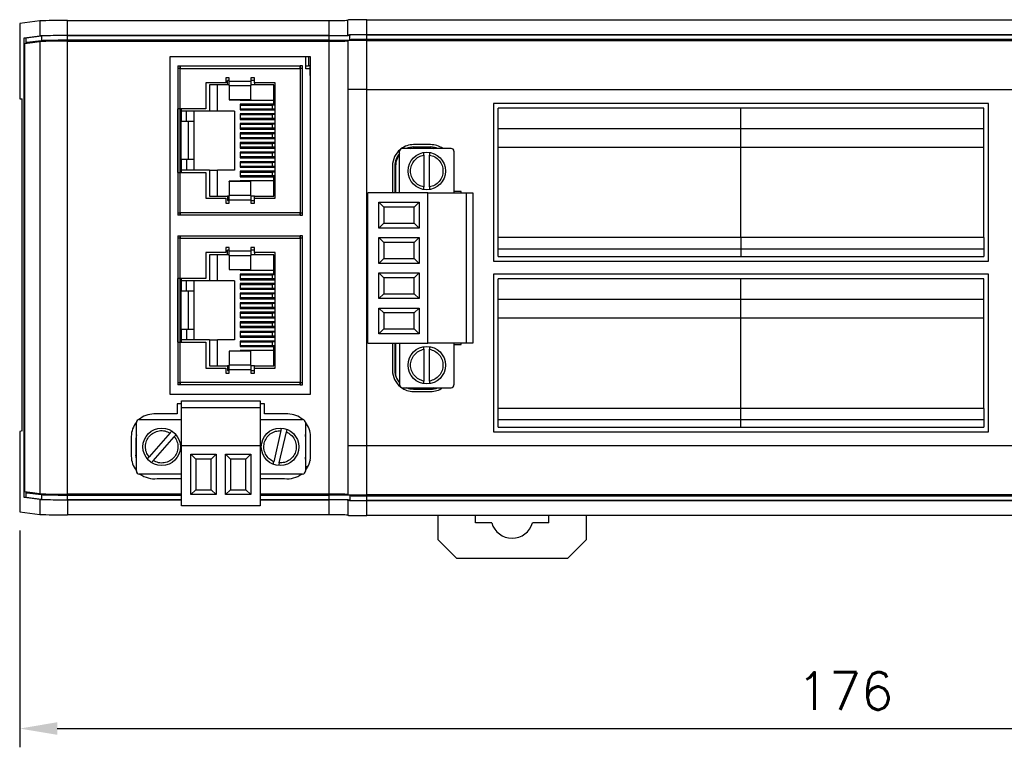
# Model space of a CAD drawing. Header units: millimetres. Extents: x 0 to 594, y 0 to 420.
# Tile 5 of 8: x 312 to 417, y 212 to 290. Entities that reach past the tile are written whole.
import ezdxf

# ---------------------------------------------------------------- set-up
doc = ezdxf.new("R2010")
doc.units = ezdxf.units.MM
doc.header["$PDSIZE"] = -1
doc.styles.get("Standard").update_dxf_attribs({"font": 'txt.shx', "bigfont": 'whgtxt.shx'})
doc.dimstyles.new('ISO-25', dxfattribs={"dimtxt": 2.5, "dimasz": 2.5, "dimexe": 1.25, "dimexo": 0.625, "dimtad": 1, "dimtxsty": 'Standard', "dimcen": 2.5, "dimadec": 0, "dimazin": 0, "dimtfac": 1, "dimtmove": 0, "dimatfit": 3, "dimfxl": 0, "dimarcsym": 0})

# ---------------------------------------------------------------- blocks, each defined once
blk = doc.blocks.new('*D922')
at = {"color": 8, "lineweight": -2}
for p, q in [((312.49, 235.07), (312.49, 211.97)), ((488.49, 235.07), (488.49, 211.97)), ((316.49, 213.97), (484.49, 213.97))]:
    blk.add_line(p, q, dxfattribs=at)
at = {"color": 8}
for points in [[(316.49, 214.64), (316.49, 213.3), (312.49, 213.97)], [(484.49, 214.64), (484.49, 213.3), (488.49, 213.97)]]:
    blk.add_solid(points, dxfattribs=at)
at = {"layer": 'Defpoints', "color": 0}
for p in [(312.49, 237.07), (488.49, 237.07), (488.49, 213.97)]:
    blk.add_point(p, dxfattribs=at)
at = {"color": 3, "insert": (400.49, 217.97), "char_height": 4, "attachment_point": 5}
blk.add_mtext('\\A1;176', dxfattribs=at)

msp = doc.modelspace()

# ---------------------------------------------------------------- linework, layer by layer
for p, q in [((314.6264, 289.407), (312.4857, 289.138)), ((312.4857, 289.138), (312.4857, 281.1031)), ((314.6264, 289.407), (314.6264, 287.8023)), ((317.5979, 287.8474), (317.5979, 289.4522)), ((317.5979, 289.4522), (345.4857, 289.4522)), ((345.4857, 287.8474), (345.4857, 289.4522)), ((347.4857, 287.8998), (347.4857, 289.5045)), ((349.4857, 287.9347), (349.4857, 289.5395)), ((349.4857, 289.5395), (479.9274, 289.5395)), ((312.9719, 287.5944), (314.6264, 287.8023)), ((313.1738, 287.5944), (314.8245, 287.8018)), ((314.8245, 287.8018), (314.8245, 287.3018)), ((345.4857, 287.8474), (317.5979, 287.8474)), ((317.5979, 287.844), (345.4857, 287.844)), ((317.5979, 287.344), (317.5979, 287.844)), ((345.4857, 287.344), (345.4857, 287.844)), ((347.4857, 287.8998), (347.4857, 287.8824)), ((347.6857, 287.3998), (347.6857, 287.8998)), ((479.9274, 287.9347), (349.4857, 287.9347)), ((349.4857, 287.9312), (479.9274, 287.9312)), ((349.4857, 287.4312), (349.4857, 287.9312)), ((312.9719, 287.5944), (313.1738, 287.5944)), ((312.9719, 238.6118), (312.9719, 287.5944)), ((313.0413, 287.0031), (314.6264, 287.2023)), ((313.0413, 239.2031), (313.0413, 287.0031)), ((313.1738, 287.0197), (313.1738, 287.5944)), ((314.8245, 287.3018), (313.2432, 287.1031)), ((313.2432, 287.1031), (313.8371, 287.1031)), ((313.2432, 287.0284), (313.2432, 287.1031)), ((314.6264, 287.2023), (314.6264, 239.0039)), ((345.4857, 287.344), (317.5979, 287.344)), ((317.5979, 238.9587), (317.5979, 287.2474)), ((317.5979, 287.2474), (345.4857, 287.2474)), ((345.4857, 238.9587), (345.4857, 287.2474)), ((347.4857, 287.2998), (347.4857, 282.1031)), ((347.6857, 287.3998), (347.6857, 287.3824)), ((479.9274, 287.4312), (349.4857, 287.4312)), ((349.4857, 287.3347), (479.9274, 287.3347)), ((349.4857, 282.1031), (349.4857, 287.3347)), ((343.4857, 285.5769), (328.4857, 285.5769)), ((328.4857, 285.5769), (328.4857, 249.6031)), ((342.9857, 284.3031), (342.9857, 285.5769)), ((343.2658, 285.5769), (343.2658, 284.6031)), ((343.4857, 249.6031), (343.4857, 285.5769)), ((329.3357, 284.6031), (329.5857, 284.6031)), ((329.3357, 284.6031), (329.3357, 284.3431)), ((329.5857, 284.3431), (329.5857, 284.6031)), ((329.5957, 284.6031), (329.5957, 284.3431)), ((329.5957, 284.6031), (342.3757, 284.6031)), ((342.3757, 284.3431), (342.3757, 284.6031)), ((342.6357, 284.6031), (342.3857, 284.6031)), ((342.3857, 284.6031), (342.3857, 284.3431)), ((342.6357, 284.3431), (342.6357, 284.6031)), ((342.9857, 284.6031), (343.2658, 284.6031)), ((343.4421, 284.6031), (343.2658, 284.6031)), ((343.4421, 283.6031), (343.4421, 284.6031)), ((343.4491, 283.6031), (343.4857, 284.8031)), ((329.3357, 284.3431), (329.3357, 268.9631)), ((329.5957, 284.3431), (329.3357, 284.3431)), ((329.5957, 280.0531), (329.5957, 284.3431)), ((329.5957, 284.3431), (342.3757, 284.3431)), ((342.3757, 284.3431), (342.3757, 268.9631)), ((342.6357, 284.3431), (342.3757, 284.3431)), ((342.6357, 268.9631), (342.6357, 284.3431)), ((343.4421, 284.3031), (342.9857, 284.3031)), ((343.4421, 283.6031), (343.4491, 283.6031)), ((343.4857, 283.6031), (343.4491, 283.6031)), ((334.4607, 282.8031), (332.3357, 282.8031)), ((332.3357, 282.8031), (332.3357, 280.0531)), ((334.6357, 282.5831), (332.7357, 282.5831)), ((332.7357, 282.5831), (332.7357, 279.8031)), ((333.5857, 279.8031), (333.5857, 282.5831)), ((334.8357, 283.3373), (334.4607, 283.3373)), ((334.4607, 283.3373), (334.4607, 282.8031)), ((334.8357, 283.0531), (334.6357, 283.0531)), ((334.6357, 282.5831), (334.6357, 283.0531)), ((334.8357, 282.5831), (334.6357, 282.5831)), ((334.8357, 282.9623), (334.8357, 283.3373)), ((337.1357, 282.9623), (334.8357, 282.9623)), ((334.8357, 282.5092), (334.8357, 282.9623)), ((334.8357, 282.5092), (337.1357, 282.5092)), ((334.8357, 282.5092), (334.8357, 281.017)), ((337.5107, 283.3373), (337.1357, 283.3373)), ((337.1357, 283.3373), (337.1357, 282.9623)), ((337.5107, 283.0531), (337.1357, 283.0531)), ((337.1357, 282.9623), (337.1357, 282.5092)), ((337.5357, 282.5831), (337.1357, 282.5831)), ((337.1357, 281.017), (337.1357, 282.5092)), ((337.5107, 282.8031), (337.5107, 283.3373)), ((339.7357, 282.8031), (337.5107, 282.8031)), ((337.5357, 282.8031), (337.5357, 282.5831)), ((339.5857, 282.5831), (337.5357, 282.5831)), ((339.5857, 280.5231), (339.5857, 282.5831)), ((339.7357, 270.5031), (339.7357, 282.8031)), ((347.4857, 282.1031), (347.4857, 244.1031)), ((349.4857, 282.1031), (347.4857, 282.1031)), ((349.4857, 244.1031), (349.4857, 282.1031)), ((349.4857, 282.1031), (484.1391, 282.1031)), ((312.4857, 281.1031), (312.7635, 281.1031)), ((312.7635, 245.7031), (312.7635, 281.1031)), ((334.8357, 281.017), (337.1357, 281.017)), ((334.8357, 281.017), (334.8357, 280.9927)), ((334.8357, 280.9927), (337.1357, 280.9927)), ((335.9857, 280.9927), (335.9857, 280.9431)), ((335.9857, 280.9431), (339.5857, 280.9431)), ((335.9857, 280.5231), (335.9857, 279.9231)), ((339.5857, 280.5231), (335.9857, 280.5231)), ((335.9857, 280.4381), (339.3998, 280.4381)), ((337.1357, 281.017), (337.1357, 280.9927)), ((339.3998, 280.4381), (339.3998, 280.0181)), ((339.7357, 280.4381), (339.3998, 280.4381)), ((339.7357, 280.5231), (339.5857, 280.5231)), ((415.7857, 280.6031), (362.9857, 280.6031)), ((362.9857, 280.6031), (362.9857, 263.8031)), ((415.7857, 263.8031), (415.7857, 280.6031)), ((329.3359, 273.2531), (329.3359, 280.0531)), ((329.5957, 280.0531), (329.3359, 280.0531)), ((329.5858, 273.2531), (329.5858, 280.0531)), ((332.3357, 280.0531), (329.5957, 280.0531)), ((329.6857, 280.0531), (329.6857, 279.8031)), ((332.7357, 279.8031), (329.6857, 279.8031)), ((329.6857, 279.8031), (329.6857, 278.6831)), ((330.2857, 278.6831), (330.2857, 279.8031)), ((331.0857, 278.6831), (331.0857, 279.8031)), ((333.5857, 279.8031), (332.7357, 279.8031)), ((335.3857, 279.8031), (333.5857, 279.8031)), ((335.3857, 279.8031), (335.3857, 273.5031)), ((339.3998, 280.0181), (335.9857, 280.0181)), ((335.9857, 279.9231), (339.7357, 279.9231)), ((339.7357, 279.5031), (335.9857, 279.5031)), ((335.9857, 279.5031), (335.9857, 278.9031)), ((335.9857, 279.4181), (339.3998, 279.4181)), ((339.7357, 280.0181), (339.3998, 280.0181)), ((339.3998, 279.4181), (339.3998, 278.9981)), ((339.7357, 279.4181), (339.3998, 279.4181)), ((389.3857, 280.1031), (363.4857, 280.1031)), ((363.4857, 277.9031), (363.4857, 280.1031)), ((389.3857, 277.9031), (389.3857, 280.1031)), ((415.2857, 280.1031), (389.3857, 280.1031)), ((415.2857, 277.9031), (415.2857, 280.1031)), ((330.2857, 278.6831), (329.6857, 278.6831)), ((329.6857, 274.6231), (329.6857, 278.6831)), ((331.0857, 278.6831), (330.2857, 278.6831)), ((330.4857, 274.6231), (330.4857, 278.6831)), ((331.0857, 274.6231), (331.0857, 278.6831)), ((339.3998, 278.9981), (335.9857, 278.9981)), ((335.9857, 278.9031), (339.7357, 278.9031)), ((339.7357, 278.4831), (335.9857, 278.4831)), ((335.9857, 278.4831), (335.9857, 277.8831)), ((335.9857, 278.3981), (339.3998, 278.3981)), ((339.7357, 278.9981), (339.3998, 278.9981)), ((339.3998, 278.3981), (339.3998, 277.9781)), ((339.7357, 278.3981), (339.3998, 278.3981)), ((339.3998, 277.9781), (335.9857, 277.9781)), ((335.9857, 277.8831), (339.7357, 277.8831)), ((339.7357, 277.4631), (335.9857, 277.4631)), ((335.9857, 277.4631), (335.9857, 276.8631)), ((335.9857, 277.3781), (339.3998, 277.3781)), ((339.7357, 277.9781), (339.3998, 277.9781)), ((339.3998, 277.3781), (339.3998, 276.9581)), ((339.7357, 277.3781), (339.3998, 277.3781)), ((389.3857, 277.9031), (363.4857, 277.9031)), ((363.4857, 275.9031), (363.4857, 277.9031)), ((389.3857, 275.9031), (389.3857, 277.9031)), ((415.2857, 277.9031), (389.3857, 277.9031)), ((415.2857, 275.9031), (415.2857, 277.9031)), ((339.3998, 276.9581), (335.9857, 276.9581)), ((335.9857, 276.8631), (339.7357, 276.8631)), ((339.7357, 276.4431), (335.9857, 276.4431)), ((335.9857, 276.4431), (335.9857, 275.8431)), ((335.9857, 276.3581), (339.3998, 276.3581)), ((339.7357, 276.9581), (339.3998, 276.9581)), ((339.3998, 276.3581), (339.3998, 275.9381)), ((339.7357, 276.3581), (339.3998, 276.3581)), ((356.2969, 276.2181), (354.4857, 276.2181)), ((339.3998, 275.9381), (335.9857, 275.9381)), ((335.9857, 275.8431), (339.7357, 275.8431)), ((339.7357, 275.4231), (335.9857, 275.4231)), ((335.9857, 275.4231), (335.9857, 274.8231)), ((335.9857, 275.3381), (339.3998, 275.3381)), ((339.7357, 275.9381), (339.3998, 275.9381)), ((339.3998, 275.3381), (339.3998, 274.9181)), ((339.7357, 275.3381), (339.3998, 275.3381)), ((352.9857, 271.0731), (352.9857, 275.5081)), ((358.4857, 275.8081), (353.2857, 275.8081)), ((354.1712, 275.8081), (354.4857, 275.8681)), ((354.4857, 275.8681), (354.4857, 275.9681)), ((354.4857, 275.9681), (356.2969, 275.9681)), ((354.4857, 275.8681), (356.2969, 275.8681)), ((355.5857, 275.1078), (355.5857, 271.7084)), ((356.1857, 271.7084), (356.1857, 275.1078)), ((356.2969, 275.9681), (356.2969, 275.8681)), ((356.2969, 275.8681), (356.5982, 275.8081)), ((358.7857, 275.5081), (358.7857, 271.0731)), ((389.3857, 275.9031), (363.4857, 275.9031)), ((363.4857, 266.3031), (363.4857, 275.9031)), ((389.3857, 266.3031), (389.3857, 275.9031)), ((415.2857, 275.9031), (389.3857, 275.9031)), ((415.2857, 266.3031), (415.2857, 275.9031)), ((330.2857, 274.6231), (329.6857, 274.6231)), ((329.6857, 274.6231), (329.6857, 273.5031)), ((330.2857, 274.6231), (330.2857, 273.5031)), ((331.0857, 274.6231), (330.2857, 274.6231)), ((331.0857, 273.5031), (331.0857, 274.6231)), ((339.3998, 274.9181), (335.9857, 274.9181)), ((335.9857, 274.8231), (339.7357, 274.8231)), ((339.7357, 274.4031), (335.9857, 274.4031)), ((335.9857, 274.4031), (335.9857, 273.8031)), ((335.9857, 274.3181), (339.3998, 274.3181)), ((339.7357, 274.9181), (339.3998, 274.9181)), ((339.3998, 274.3181), (339.3998, 273.8981)), ((339.7357, 274.3181), (339.3998, 274.3181)), ((329.3359, 273.2531), (329.5957, 273.2531)), ((329.5957, 268.9631), (329.5957, 273.2531)), ((329.5957, 273.2531), (332.3357, 273.2531)), ((329.6857, 273.5031), (329.6857, 273.2531)), ((332.7357, 273.5031), (329.6857, 273.5031)), ((332.3357, 273.2531), (332.3357, 270.5031)), ((332.7357, 273.5031), (332.7357, 270.7231)), ((332.7357, 273.5031), (333.5857, 273.5031)), ((333.5857, 270.7231), (333.5857, 273.5031)), ((335.3857, 273.5031), (333.5857, 273.5031)), ((339.3998, 273.8981), (335.9857, 273.8981)), ((335.9857, 273.8031), (339.7357, 273.8031)), ((339.7357, 273.3831), (335.9857, 273.3831)), ((335.9857, 273.3831), (335.9857, 272.7831)), ((335.9857, 273.2981), (339.3998, 273.2981)), ((339.7357, 273.8981), (339.3998, 273.8981)), ((339.3998, 273.2981), (339.3998, 272.8781)), ((339.7357, 273.2981), (339.3998, 273.2981)), ((352.2357, 273.9681), (352.2357, 271.0731)), ((352.4857, 273.9681), (352.4857, 271.0731)), ((352.4857, 273.9681), (352.5857, 273.9681)), ((352.5857, 271.0731), (352.5857, 273.9681)), ((337.1357, 272.3135), (334.8357, 272.3135)), ((334.8357, 272.2891), (334.8357, 272.3135)), ((337.1357, 272.2891), (334.8357, 272.2891)), ((334.8357, 272.2891), (334.8357, 270.797)), ((339.3998, 272.8781), (335.9857, 272.8781)), ((335.9857, 272.7831), (339.5857, 272.7831)), ((339.5857, 272.3631), (335.9857, 272.3631)), ((335.9857, 272.3631), (335.9857, 272.3135)), ((337.1357, 272.2891), (337.1357, 272.3135)), ((337.1357, 270.797), (337.1357, 272.2891)), ((339.7357, 272.8781), (339.3998, 272.8781)), ((339.5857, 270.7231), (339.5857, 272.7831)), ((339.5857, 272.7831), (339.7357, 272.7831)), ((349.5857, 255.0431), (349.5857, 271.0731)), ((355.9857, 271.0731), (349.5857, 271.0731)), ((355.9857, 255.0431), (355.9857, 271.0731)), ((355.9857, 271.0731), (360.0857, 271.0731)), ((359.5357, 271.2081), (358.7857, 271.2081)), ((359.5357, 271.0731), (359.5357, 271.2081)), ((360.0857, 271.0731), (360.0857, 255.0431)), ((360.0857, 271.0731), (360.7857, 271.0731)), ((360.7857, 271.0731), (360.7857, 255.0431)), ((332.3357, 270.5031), (334.4607, 270.5031)), ((332.7357, 270.7231), (334.6357, 270.7231)), ((334.4607, 270.5031), (334.4607, 269.9688)), ((334.4607, 269.9688), (334.8357, 269.9688)), ((334.6357, 270.7231), (334.6357, 270.2531)), ((334.8357, 270.7231), (334.6357, 270.7231)), ((334.6357, 270.2531), (334.8357, 270.2531)), ((337.1357, 270.797), (334.8357, 270.797)), ((334.8357, 270.3438), (334.8357, 270.797)), ((334.8357, 269.9688), (334.8357, 270.3438)), ((334.8357, 270.3438), (337.1357, 270.3438)), ((337.1357, 270.797), (337.1357, 270.3438)), ((337.5357, 270.7231), (337.1357, 270.7231)), ((337.1357, 270.3438), (337.1357, 269.9688)), ((337.1357, 270.2531), (337.5107, 270.2531)), ((337.1357, 269.9688), (337.5107, 269.9688)), ((337.5107, 269.9688), (337.5107, 270.5031)), ((337.5107, 270.5031), (339.7357, 270.5031)), ((337.5357, 270.5031), (337.5357, 270.7231)), ((337.5357, 270.7231), (339.5857, 270.7231)), ((350.7857, 267.3156), (350.7857, 270.0731)), ((351.3147, 269.5441), (350.7857, 270.0731)), ((350.7857, 270.0731), (355.0857, 270.0731)), ((355.0857, 270.0731), (354.5568, 269.5441)), ((355.0857, 270.0731), (355.0857, 267.3156)), ((329.3357, 268.9631), (329.5957, 268.9631)), ((329.3357, 268.9631), (329.3357, 268.7031)), ((329.5857, 268.7031), (329.5857, 268.9631)), ((342.3757, 268.9631), (329.5957, 268.9631)), ((329.5957, 268.9631), (329.5957, 268.7031)), ((342.3757, 268.7031), (342.3757, 268.9631)), ((342.3757, 268.9631), (342.6357, 268.9631)), ((342.3857, 268.9631), (342.3857, 268.7031)), ((342.6357, 268.7031), (342.6357, 268.9631)), ((351.3147, 269.5441), (351.3147, 267.8446)), ((354.5568, 269.5441), (351.3147, 269.5441)), ((354.5568, 267.8446), (354.5568, 269.5441)), ((329.5857, 268.7031), (329.3357, 268.7031)), ((342.3757, 268.7031), (329.5957, 268.7031)), ((342.3857, 268.7031), (342.6357, 268.7031)), ((351.3147, 267.8446), (350.7857, 267.3156)), ((351.3147, 267.8446), (354.5568, 267.8446)), ((354.5568, 267.8446), (355.0857, 267.3156)), ((355.0857, 267.3156), (350.7857, 267.3156)), ((329.3357, 266.5031), (329.5857, 266.5031)), ((329.3357, 266.5031), (329.3357, 266.2431)), ((329.3357, 266.2431), (329.3357, 250.8631)), ((329.5957, 266.2431), (329.3357, 266.2431)), ((329.5857, 266.2431), (329.5857, 266.5031)), ((329.5957, 266.5031), (342.3757, 266.5031)), ((329.5957, 266.5031), (329.5957, 266.2431)), ((329.5957, 261.9531), (329.5957, 266.2431)), ((329.5957, 266.2431), (342.3757, 266.2431)), ((342.3757, 266.2431), (342.3757, 266.5031)), ((342.3757, 266.2431), (342.3757, 250.8631)), ((342.6357, 266.2431), (342.3757, 266.2431)), ((342.6357, 266.5031), (342.3857, 266.5031)), ((342.3857, 266.5031), (342.3857, 266.2431)), ((342.6357, 266.2431), (342.6357, 266.5031)), ((342.6357, 250.8631), (342.6357, 266.2431)), ((350.7857, 263.5581), (350.7857, 266.3156)), ((351.3147, 265.7866), (350.7857, 266.3156)), ((350.7857, 266.3156), (355.0857, 266.3156)), ((351.3147, 265.7866), (351.3147, 264.0871)), ((354.5568, 265.7866), (351.3147, 265.7866)), ((355.0857, 266.3156), (354.5568, 265.7866)), ((354.5568, 264.0871), (354.5568, 265.7866)), ((355.0857, 266.3156), (355.0857, 263.5581)), ((389.3857, 266.3031), (363.4857, 266.3031)), ((363.4857, 265.1031), (363.4857, 266.3031)), ((389.3857, 266.3031), (389.3857, 265.1031)), ((415.2857, 266.3031), (389.3857, 266.3031)), ((415.2857, 266.3031), (415.2857, 265.1031)), ((334.4607, 264.7031), (332.3357, 264.7031)), ((332.3357, 264.7031), (332.3357, 261.9531)), ((334.4607, 265.2373), (334.4607, 264.7031)), ((334.8357, 265.2373), (334.4607, 265.2373)), ((334.8357, 264.9531), (334.6357, 264.9531)), ((334.6357, 264.4831), (334.6357, 264.9531)), ((334.8357, 264.8623), (334.8357, 265.2373)), ((337.1357, 264.8623), (334.8357, 264.8623)), ((334.8357, 264.4092), (334.8357, 264.8623)), ((337.1357, 265.2373), (337.1357, 264.8623)), ((337.5107, 265.2373), (337.1357, 265.2373)), ((337.5107, 264.9531), (337.1357, 264.9531)), ((337.1357, 264.8623), (337.1357, 264.4092)), ((337.5107, 264.7031), (337.5107, 265.2373)), ((339.7357, 264.7031), (337.5107, 264.7031)), ((337.5357, 264.7031), (337.5357, 264.4831)), ((339.7357, 252.4031), (339.7357, 264.7031)), ((363.4857, 265.1031), (389.3857, 265.1031)), ((363.4857, 264.3031), (363.4857, 265.1031)), ((389.3857, 265.1031), (389.3857, 264.3031)), ((389.3857, 265.1031), (415.2857, 265.1031)), ((415.2857, 265.1031), (415.2857, 264.3031)), ((334.6357, 264.4831), (332.7357, 264.4831)), ((332.7357, 264.4831), (332.7357, 261.7031)), ((333.5857, 261.7031), (333.5857, 264.4831)), ((334.8357, 264.4831), (334.6357, 264.4831)), ((334.8357, 264.4092), (337.1357, 264.4092)), ((334.8357, 264.4092), (334.8357, 262.917)), ((337.5357, 264.4831), (337.1357, 264.4831)), ((337.1357, 262.917), (337.1357, 264.4092)), ((339.5857, 264.4831), (337.5357, 264.4831)), ((339.5857, 262.4231), (339.5857, 264.4831)), ((351.3147, 264.0871), (350.7857, 263.5581)), ((355.0857, 263.5581), (350.7857, 263.5581)), ((351.3147, 264.0871), (354.5568, 264.0871)), ((354.5568, 264.0871), (355.0857, 263.5581)), ((362.9857, 263.8031), (406.2857, 263.8031)), ((363.4857, 264.3031), (389.3857, 264.3031)), ((389.3857, 264.3031), (415.2857, 264.3031)), ((406.2857, 263.8031), (415.7857, 263.8031)), ((334.8357, 262.917), (337.1357, 262.917)), ((334.8357, 262.917), (334.8357, 262.8927)), ((334.8357, 262.8927), (337.1357, 262.8927)), ((335.9857, 262.8927), (335.9857, 262.8431)), ((335.9857, 262.8431), (339.5857, 262.8431)), ((337.1357, 262.917), (337.1357, 262.8927)), ((350.7857, 259.8006), (350.7857, 262.5581)), ((351.3147, 262.0291), (350.7857, 262.5581)), ((350.7857, 262.5581), (355.0857, 262.5581)), ((355.0857, 262.5581), (354.5568, 262.0291)), ((355.0857, 262.5581), (355.0857, 259.8006)), ((329.3359, 255.1531), (329.3359, 261.9531)), ((329.5957, 261.9531), (329.3359, 261.9531)), ((329.5858, 255.1531), (329.5858, 261.9531)), ((332.3357, 261.9531), (329.5957, 261.9531)), ((329.6857, 261.9531), (329.6857, 261.7031)), ((332.7357, 261.7031), (329.6857, 261.7031)), ((329.6857, 261.7031), (329.6857, 260.5831)), ((330.2857, 260.5831), (330.2857, 261.7031)), ((331.0857, 260.5831), (331.0857, 261.7031)), ((333.5857, 261.7031), (332.7357, 261.7031)), ((335.3857, 261.7031), (333.5857, 261.7031)), ((335.3857, 261.7031), (335.3857, 255.4031)), ((335.9857, 262.4231), (335.9857, 261.8231)), ((339.5857, 262.4231), (335.9857, 262.4231)), ((335.9857, 262.3381), (339.3998, 262.3381)), ((339.3998, 261.9181), (335.9857, 261.9181)), ((335.9857, 261.8231), (339.7357, 261.8231)), ((339.7357, 261.4031), (335.9857, 261.4031)), ((335.9857, 261.4031), (335.9857, 260.8031)), ((339.3998, 262.3381), (339.3998, 261.9181)), ((339.7357, 262.3381), (339.3998, 262.3381)), ((339.7357, 261.9181), (339.3998, 261.9181)), ((339.7357, 262.4231), (339.5857, 262.4231)), ((351.3147, 262.0291), (351.3147, 260.3296)), ((354.5568, 262.0291), (351.3147, 262.0291)), ((354.5568, 260.3296), (354.5568, 262.0291)), ((362.9857, 262.4031), (362.9857, 245.6031)), ((406.2857, 262.4031), (362.9857, 262.4031)), ((363.4857, 259.7031), (363.4857, 261.9031)), ((389.3857, 261.9031), (363.4857, 261.9031)), ((415.2857, 261.9031), (389.3857, 261.9031)), ((389.3857, 259.7031), (389.3857, 261.9031)), ((415.7857, 262.4031), (406.2857, 262.4031)), ((415.2857, 259.7031), (415.2857, 261.9031)), ((415.7857, 245.6031), (415.7857, 262.4031)), ((330.2857, 260.5831), (329.6857, 260.5831)), ((329.6857, 256.5231), (329.6857, 260.5831)), ((331.0857, 260.5831), (330.2857, 260.5831)), ((330.4857, 256.5231), (330.4857, 260.5831)), ((331.0857, 256.5231), (331.0857, 260.5831)), ((335.9857, 261.3181), (339.3998, 261.3181)), ((339.3998, 260.8981), (335.9857, 260.8981)), ((335.9857, 260.8031), (339.7357, 260.8031)), ((339.7357, 260.3831), (335.9857, 260.3831)), ((335.9857, 260.3831), (335.9857, 259.7831)), ((339.3998, 261.3181), (339.3998, 260.8981)), ((339.7357, 261.3181), (339.3998, 261.3181)), ((339.7357, 260.8981), (339.3998, 260.8981)), ((335.9857, 260.2981), (339.3998, 260.2981)), ((339.3998, 259.8781), (335.9857, 259.8781)), ((335.9857, 259.7831), (339.7357, 259.7831)), ((339.7357, 259.3631), (335.9857, 259.3631)), ((335.9857, 259.3631), (335.9857, 258.7631)), ((339.3998, 260.2981), (339.3998, 259.8781)), ((339.7357, 260.2981), (339.3998, 260.2981)), ((339.7357, 259.8781), (339.3998, 259.8781)), ((351.3147, 260.3296), (350.7857, 259.8006)), ((355.0857, 259.8006), (350.7857, 259.8006)), ((351.3147, 260.3296), (354.5568, 260.3296)), ((354.5568, 260.3296), (355.0857, 259.8006)), ((389.3857, 259.7031), (363.4857, 259.7031)), ((363.4857, 257.7031), (363.4857, 259.7031)), ((415.2857, 259.7031), (389.3857, 259.7031)), ((389.3857, 257.7031), (389.3857, 259.7031)), ((415.2857, 257.7031), (415.2857, 259.7031)), ((335.9857, 259.2781), (339.3998, 259.2781)), ((339.3998, 258.8581), (335.9857, 258.8581)), ((335.9857, 258.7631), (339.7357, 258.7631)), ((339.7357, 258.3431), (335.9857, 258.3431)), ((335.9857, 258.3431), (335.9857, 257.7431)), ((335.9857, 258.2581), (339.3998, 258.2581)), ((339.3998, 259.2781), (339.3998, 258.8581)), ((339.7357, 259.2781), (339.3998, 259.2781)), ((339.7357, 258.8581), (339.3998, 258.8581)), ((339.3998, 258.2581), (339.3998, 257.8381)), ((339.7357, 258.2581), (339.3998, 258.2581)), ((350.7857, 256.0431), (350.7857, 258.8006)), ((351.3147, 258.2716), (350.7857, 258.8006)), ((350.7857, 258.8006), (355.0857, 258.8006)), ((351.3147, 258.2716), (351.3147, 256.5721)), ((354.5568, 258.2716), (351.3147, 258.2716)), ((355.0857, 258.8006), (354.5568, 258.2716)), ((354.5568, 256.5721), (354.5568, 258.2716)), ((355.0857, 258.8006), (355.0857, 256.0431)), ((339.3998, 257.8381), (335.9857, 257.8381)), ((335.9857, 257.7431), (339.7357, 257.7431)), ((339.7357, 257.3231), (335.9857, 257.3231)), ((335.9857, 257.3231), (335.9857, 256.7231)), ((335.9857, 257.2381), (339.3998, 257.2381)), ((339.7357, 257.8381), (339.3998, 257.8381)), ((339.3998, 257.2381), (339.3998, 256.8181)), ((339.7357, 257.2381), (339.3998, 257.2381)), ((389.3857, 257.7031), (363.4857, 257.7031)), ((363.4857, 248.1031), (363.4857, 257.7031)), ((415.2857, 257.7031), (389.3857, 257.7031)), ((389.3857, 248.1031), (389.3857, 257.7031)), ((415.2857, 248.1031), (415.2857, 257.7031)), ((330.2857, 256.5231), (329.6857, 256.5231)), ((329.6857, 256.5231), (329.6857, 255.4031)), ((330.2857, 256.5231), (330.2857, 255.4031)), ((331.0857, 256.5231), (330.2857, 256.5231)), ((331.0857, 255.4031), (331.0857, 256.5231)), ((339.3998, 256.8181), (335.9857, 256.8181)), ((335.9857, 256.7231), (339.7357, 256.7231)), ((339.7357, 256.3031), (335.9857, 256.3031)), ((335.9857, 256.3031), (335.9857, 255.7031)), ((335.9857, 256.2181), (339.3998, 256.2181)), ((339.7357, 256.8181), (339.3998, 256.8181)), ((339.3998, 256.2181), (339.3998, 255.7981)), ((339.7357, 256.2181), (339.3998, 256.2181)), ((351.3147, 256.5721), (350.7857, 256.0431)), ((351.3147, 256.5721), (354.5568, 256.5721)), ((354.5568, 256.5721), (355.0857, 256.0431)), ((329.3359, 255.1531), (329.5957, 255.1531)), ((329.5957, 250.8631), (329.5957, 255.1531)), ((329.5957, 255.1531), (332.3357, 255.1531)), ((329.6857, 255.4031), (329.6857, 255.1531)), ((332.7357, 255.4031), (329.6857, 255.4031)), ((332.3357, 255.1531), (332.3357, 252.4031)), ((332.7357, 255.4031), (332.7357, 252.6231)), ((332.7357, 255.4031), (333.5857, 255.4031)), ((333.5857, 252.6231), (333.5857, 255.4031)), ((335.3857, 255.4031), (333.5857, 255.4031)), ((339.3998, 255.7981), (335.9857, 255.7981)), ((335.9857, 255.7031), (339.7357, 255.7031)), ((339.7357, 255.2831), (335.9857, 255.2831)), ((335.9857, 255.2831), (335.9857, 254.6831)), ((335.9857, 255.1981), (339.3998, 255.1981)), ((339.7357, 255.7981), (339.3998, 255.7981)), ((339.3998, 255.1981), (339.3998, 254.7781)), ((339.7357, 255.1981), (339.3998, 255.1981)), ((355.0857, 256.0431), (350.7857, 256.0431)), ((337.1357, 254.2135), (334.8357, 254.2135)), ((334.8357, 254.1891), (334.8357, 254.2135)), ((337.1357, 254.1891), (334.8357, 254.1891)), ((334.8357, 254.1891), (334.8357, 252.697)), ((339.3998, 254.7781), (335.9857, 254.7781)), ((335.9857, 254.6831), (339.5857, 254.6831)), ((339.5857, 254.2631), (335.9857, 254.2631)), ((335.9857, 254.2631), (335.9857, 254.2135)), ((337.1357, 254.1891), (337.1357, 254.2135)), ((337.1357, 252.697), (337.1357, 254.1891)), ((339.7357, 254.7781), (339.3998, 254.7781)), ((339.5857, 252.6231), (339.5857, 254.6831)), ((339.5857, 254.6831), (339.7357, 254.6831)), ((349.5857, 255.0431), (355.9857, 255.0431)), ((352.2357, 255.0431), (352.2357, 252.1481)), ((352.4857, 255.0431), (352.4857, 252.1481)), ((352.5857, 251.5236), (352.5857, 255.0431)), ((352.9857, 255.0431), (352.9857, 250.6081)), ((355.5857, 254.4078), (355.5857, 251.0084)), ((360.0857, 255.0431), (355.9857, 255.0431)), ((356.1857, 251.0084), (356.1857, 254.4078)), ((358.7857, 255.0431), (358.7857, 250.6081)), ((358.7857, 254.8991), (359.5357, 254.8976)), ((359.5357, 254.8976), (359.5357, 255.0431)), ((360.7857, 255.0431), (360.0857, 255.0431)), ((332.3357, 252.4031), (334.4607, 252.4031)), ((332.7357, 252.6231), (334.6357, 252.6231)), ((334.4607, 252.4031), (334.4607, 251.8688)), ((334.6357, 252.6231), (334.6357, 252.1531)), ((334.8357, 252.6231), (334.6357, 252.6231)), ((334.6357, 252.1531), (334.8357, 252.1531)), ((337.1357, 252.697), (334.8357, 252.697)), ((334.8357, 252.2438), (334.8357, 252.697)), ((334.8357, 252.2438), (337.1357, 252.2438)), ((334.8357, 251.8688), (334.8357, 252.2438)), ((337.1357, 252.697), (337.1357, 252.2438)), ((337.5357, 252.6231), (337.1357, 252.6231)), ((337.1357, 252.2438), (337.1357, 251.8688)), ((337.1357, 252.1531), (337.5107, 252.1531)), ((337.5107, 251.8688), (337.5107, 252.4031)), ((337.5107, 252.4031), (339.7357, 252.4031)), ((337.5357, 252.4031), (337.5357, 252.6231)), ((337.5357, 252.6231), (339.5857, 252.6231)), ((334.4607, 251.8688), (334.8357, 251.8688)), ((337.1357, 251.8688), (337.5107, 251.8688)), ((329.3357, 250.8631), (329.5957, 250.8631)), ((329.3357, 250.8631), (329.3357, 250.6031)), ((329.5857, 250.6031), (329.3357, 250.6031)), ((329.5857, 250.6031), (329.5857, 250.8631)), ((342.3757, 250.8631), (329.5957, 250.8631)), ((329.5957, 250.8631), (329.5957, 250.6031)), ((342.3757, 250.6031), (329.5957, 250.6031)), ((342.3757, 250.6031), (342.3757, 250.8631)), ((342.3757, 250.8631), (342.6357, 250.8631)), ((342.3857, 250.8631), (342.3857, 250.6031)), ((342.3857, 250.6031), (342.6357, 250.6031)), ((342.6357, 250.6031), (342.6357, 250.8631)), ((353.2857, 250.3081), (358.4857, 250.3081)), ((353.8612, 250.2481), (353.7019, 250.3081)), ((356.2857, 250.2481), (353.8612, 250.2481)), ((353.8612, 250.2481), (354.1447, 250.1774)), ((354.1447, 250.1774), (354.4857, 250.1481)), ((354.4857, 250.1481), (356.2857, 250.1481)), ((354.4857, 249.8981), (356.2857, 249.8981)), ((356.5957, 250.3081), (356.2857, 250.2481)), ((356.2857, 250.1481), (356.2857, 250.2481)), ((328.4857, 249.6031), (343.4857, 249.6031)), ((329.7307, 248.9031), (338.1407, 248.9031)), ((329.7307, 248.2031), (329.7307, 248.9031)), ((338.1407, 248.9031), (338.1407, 248.2031)), ((329.7307, 248.6031), (329.2857, 248.6031)), ((329.2857, 248.6031), (329.2857, 247.5031)), ((329.7307, 248.2031), (338.1407, 248.2031)), ((329.7307, 244.1031), (329.7307, 248.2031)), ((338.5857, 248.6031), (338.1407, 248.6031)), ((338.1407, 248.2031), (338.1407, 244.1031)), ((338.5857, 247.5031), (338.5857, 248.6031)), ((389.3857, 248.1031), (363.4857, 248.1031)), ((363.4857, 246.9031), (363.4857, 248.1031)), ((415.2857, 248.1031), (389.3857, 248.1031)), ((389.3857, 246.9031), (389.3857, 248.1031)), ((415.2857, 248.1031), (415.2857, 246.9031)), ((325.2257, 246.9031), (329.7307, 246.9031)), ((329.2857, 247.5031), (326.7857, 247.5031)), ((338.1407, 246.9031), (342.6457, 246.9031)), ((341.0857, 247.5031), (338.5857, 247.5031)), ((363.4857, 246.1031), (363.4857, 246.9031)), ((363.4857, 246.9031), (389.3857, 246.9031)), ((389.3857, 246.9031), (415.2857, 246.9031)), ((389.3857, 246.1031), (389.3857, 246.9031)), ((415.2857, 246.9031), (415.2857, 246.1031)), ((312.7635, 245.7031), (312.4857, 245.6332)), ((324.9257, 241.4031), (324.9257, 246.6031)), ((340.336, 245.7267), (339.5708, 242.4145)), ((342.9457, 246.6031), (342.9457, 241.4031)), ((363.4857, 246.1031), (389.3857, 246.1031)), ((389.3857, 246.1031), (415.2857, 246.1031)), ((312.4857, 245.6332), (312.4857, 237.0682)), ((324.3857, 245.1031), (324.3857, 243.0031)), ((324.8857, 244.8992), (324.8857, 243.1031)), ((324.8857, 244.8992), (324.9257, 244.8992)), ((328.5178, 245.4807), (326.2818, 242.9201)), ((326.7337, 242.5255), (328.9697, 245.086)), ((340.1554, 242.2795), (340.9206, 245.5916)), ((342.9857, 244.9031), (342.9457, 244.9031)), ((342.9857, 243.1031), (342.9857, 244.9031)), ((343.4857, 243.0031), (343.4857, 245.1031)), ((362.9857, 245.6031), (415.7857, 245.6031)), ((329.7307, 237.7031), (329.7307, 244.1031)), ((338.1407, 244.1031), (329.7307, 244.1031)), ((338.1407, 244.1031), (338.1407, 237.7031)), ((349.4857, 244.1031), (347.4857, 244.1031)), ((347.4857, 244.1031), (347.4857, 238.9064)), ((484.1391, 244.1031), (349.4857, 244.1031)), ((349.4857, 238.8714), (349.4857, 244.1031)), ((324.9257, 243.1031), (324.8857, 243.1031)), ((330.7307, 243.2031), (333.4357, 243.2031)), ((330.7307, 238.9031), (330.7307, 243.2031)), ((330.7307, 243.2031), (331.2597, 242.6741)), ((331.2597, 242.6741), (331.2597, 239.4321)), ((332.9068, 242.6741), (331.2597, 242.6741)), ((332.9068, 242.6741), (333.4357, 243.2031)), ((332.9068, 239.4321), (332.9068, 242.6741)), ((333.4357, 243.2031), (333.4357, 238.9031)), ((334.4357, 243.2031), (337.1407, 243.2031)), ((334.4357, 238.9031), (334.4357, 243.2031)), ((334.4357, 243.2031), (334.9647, 242.6741)), ((336.6118, 242.6741), (334.9647, 242.6741)), ((334.9647, 242.6741), (334.9647, 239.4321)), ((336.6118, 242.6741), (337.1407, 243.2031)), ((336.6118, 239.4321), (336.6118, 242.6741)), ((337.1407, 243.2031), (337.1407, 238.9031)), ((342.9565, 242.7621), (342.9857, 243.1031)), ((343.4421, 242.6031), (343.4491, 242.6031)), ((343.4421, 242.6031), (343.4421, 242.5475)), ((343.4496, 242.5879), (343.4491, 242.6031)), ((343.4522, 242.6031), (343.4491, 242.6031)), ((342.9857, 241.9031), (343.2188, 241.9031)), ((342.9857, 241.5368), (342.9857, 241.9031)), ((342.9857, 241.6031), (343.0351, 241.6031)), ((329.7307, 241.1031), (325.2257, 241.1031)), ((327.1393, 240.6293), (329.7307, 240.6293)), ((342.6457, 241.1031), (338.1407, 241.1031)), ((338.1407, 240.6293), (340.7322, 240.6293)), ((331.2597, 239.4321), (330.7307, 238.9031)), ((331.2597, 239.4321), (332.9068, 239.4321)), ((332.9068, 239.4321), (333.4357, 238.9031)), ((334.9647, 239.4321), (334.4357, 238.9031)), ((334.9647, 239.4321), (336.6118, 239.4321)), ((336.6118, 239.4321), (337.1407, 238.9031)), ((314.6264, 238.4039), (312.9719, 238.6118)), ((313.1738, 238.6118), (312.9719, 238.6118)), ((314.6264, 239.0039), (313.0413, 239.2031)), ((313.1738, 238.6118), (313.1738, 239.1864)), ((314.8245, 238.4043), (313.1738, 238.6118)), ((313.2432, 239.1031), (313.2432, 239.1777)), ((313.2432, 239.1031), (314.8245, 238.9043)), ((313.8371, 239.1031), (313.2432, 239.1031)), ((314.6264, 238.4039), (314.6264, 236.7991)), ((314.8245, 238.9043), (314.8245, 238.4043)), ((329.7307, 238.9587), (317.5979, 238.9587)), ((317.5979, 238.8622), (329.7307, 238.8622)), ((317.5979, 238.3622), (317.5979, 238.8622)), ((329.7307, 238.3622), (317.5979, 238.3622)), ((317.5979, 238.3587), (329.7307, 238.3587)), ((317.5979, 238.3587), (317.5979, 236.754)), ((333.4357, 238.9031), (330.7307, 238.9031)), ((337.1407, 238.9031), (334.4357, 238.9031)), ((345.4857, 238.9587), (338.1407, 238.9587)), ((338.1407, 238.8622), (345.4857, 238.8622)), ((345.4857, 238.3622), (338.1407, 238.3622)), ((338.1407, 238.3587), (345.4857, 238.3587)), ((345.4857, 238.3622), (345.4857, 238.8622)), ((345.4857, 236.754), (345.4857, 238.3587)), ((347.4857, 238.3238), (347.4857, 238.3063)), ((347.4857, 238.3063), (347.4857, 236.7016)), ((347.6857, 238.8238), (347.6857, 238.8063)), ((347.6857, 238.8063), (347.6857, 238.3063)), ((479.9274, 238.8714), (349.4857, 238.8714)), ((349.4857, 238.7749), (479.9274, 238.7749)), ((349.4857, 238.2749), (349.4857, 238.7749)), ((338.1407, 237.7031), (329.7307, 237.7031)), ((479.9274, 238.2749), (349.4857, 238.2749)), ((349.4857, 238.2714), (479.9274, 238.2714)), ((349.4857, 236.6667), (349.4857, 238.2714)), ((312.4857, 237.0682), (314.6264, 236.7991)), ((345.4857, 236.754), (317.5979, 236.754)), ((479.9274, 236.6667), (349.4857, 236.6667)), ((357.0857, 234.1031), (357.0857, 236.6667)), ((361.0857, 235.9031), (361.0857, 236.6667)), ((368.8857, 235.9031), (368.8857, 236.6667)), ((372.8857, 236.6667), (372.8857, 234.1031)), ((362.8172, 235.9031), (361.0857, 235.9031)), ((368.8857, 235.9031), (367.1543, 235.9031)), ((359.0857, 232.1031), (357.0857, 234.1031)), ((372.8857, 234.1031), (370.8857, 232.1031)), ((370.8857, 232.1031), (359.0857, 232.1031))]:
    msp.add_line(p, q)
at = {"flags": 128}
for points in [[(352.4857, 252.1481), (352.5242, 251.7579), (352.5857, 251.5236)], [(353.9527, 250.2204), (354.0956, 250.1865), (354.4857, 250.1481)], [(324.9257, 245.2972), (324.9243, 245.2898), (324.8857, 244.8992)], [(342.9857, 244.9031), (342.9473, 245.2933), (342.9457, 245.3011)], [(324.9257, 242.7051), (324.9242, 242.7129), (324.8857, 243.1031)], [(342.9457, 242.7051), (342.9473, 242.7129), (342.9857, 243.1031)]]:
    msp.add_lwpolyline(points, dxfattribs=at)
for centre in [(355.8857, 273.4081), (355.8857, 252.7081), (327.6257, 244.0031), (340.2457, 244.0031)]:
    msp.add_circle(centre, 2)
for centre, radius, start, end in [((354.4857, 273.9681), 2.25, 90, 126.905878), ((356.2969, 273.9681), 2.25, 54.862956, 90), ((354.4857, 273.9681), 2.25, 128.947047, 180), ((354.4857, 273.9681), 2, 138.590378, 180), ((353.2857, 275.5081), 0.3, 90, 180), ((354.4857, 273.9681), 2, 90, 113.073918), ((356.2969, 273.9681), 2, 66.926082, 90), ((358.4857, 275.5081), 0.3, 0, 90), ((354.4857, 252.1481), 2.25, 180, 231.052953), ((354.4857, 252.1481), 2, 198.194872, 221.409622), ((353.2857, 250.6081), 0.3, 180, 270), ((354.4857, 252.1481), 2.25, 233.094122, 270), ((356.2857, 252.1481), 2, 270, 293.073918), ((356.2857, 252.1481), 2.25, 270, 305.137044), ((358.4857, 250.6081), 0.3, 270, 0), ((325.2257, 246.6031), 0.3, 90, 180), ((326.7857, 245.1031), 2.4, 90, 131.460473), ((341.0857, 245.1031), 2.4, 48.539527, 90), ((342.6457, 246.6031), 0.3, 0, 90), ((326.7857, 245.1031), 2.4, 140.786133, 180), ((341.0857, 245.1031), 2.4, 0, 39.213867), ((326.7857, 243.0031), 2.4, 180, 219.194967), ((341.0857, 243.0031), 2.4, 320.805033, 0), ((325.2257, 241.4031), 0.3, 180, 270), ((326.7857, 243.0031), 2.4, 232.341538, 278.470987), ((341.0857, 243.0031), 2.4, 261.529013, 307.658462), ((342.6457, 241.4031), 0.3, 270, 0), ((364.9857, 236.5031), 2.25, 195.46601, 344.53399)]:
    msp.add_arc(centre, radius, start, end)
for centre, major_axis, start_param, end_param in [((317.5979, 289.3998), (3, 0), 1.57079633, 3.00358663), ((345.4857, 289.4871), (2, 0), 4.71238898, 6.28318531), ((349.4857, 289.5045), (2, 0), 1.57079633, 3.14159265), ((317.5979, 287.7951), (3, 0), 1.57079633, 3.00358663), ((317.5979, 287.7951), (2.8, 0), 1.57079633, 3.00358663), ((345.4857, 287.8824), (2.2, 0), 4.71238898, 6.28318531), ((345.4857, 287.8824), (2, 0), 4.71238898, 6.28318531), ((349.4857, 287.8998), (2, 0), 1.57079633, 3.14159265), ((349.4857, 287.8998), (1.8, 0), 1.57079633, 3.14159265), ((317.5979, 287.1951), (3, 0), 1.57079633, 3.00358663), ((317.5979, 287.2951), (2.8, 0), 1.57079633, 3.00358663), ((345.4857, 287.3824), (2.2, 0), 4.71238898, 6.28318531), ((345.4857, 287.2823), (2, 0), 4.71238898, 6.28318531), ((349.4857, 287.2998), (2, 0), 1.57079633, 3.14159265), ((349.4857, 287.3998), (1.8, 0), 1.57079633, 3.14159265), ((317.5979, 239.0111), (3, 0), 3.27959868, 4.71238898), ((317.5979, 238.4111), (3, 0), 3.27959868, 4.71238898), ((317.5979, 238.9111), (2.8, 0), 3.27959868, 4.71238898), ((317.5979, 238.4111), (2.8, 0), 3.27959868, 4.71238898), ((345.4857, 238.9238), (2, 0), 0, 1.57079633), ((345.4857, 238.8238), (2.2, 0), 0, 1.57079633), ((345.4857, 238.3238), (2.2, 0), 0, 1.57079633), ((345.4857, 238.3238), (2, 0), 0, 1.57079633), ((349.4857, 238.9064), (2, 0), 3.14159265, 4.71238898), ((349.4857, 238.3063), (2, 0), 3.14159265, 4.71238898), ((349.4857, 238.8063), (1.8, 0), 3.14159265, 4.71238898), ((349.4857, 238.3063), (1.8, 0), 3.14159265, 4.71238898), ((317.5979, 236.8063), (3, 0), 3.27959868, 4.71238898), ((345.4857, 236.7191), (2, 0), 0, 1.57079633), ((349.4857, 236.7016), (2, 0), 3.14159265, 4.71238898)]:
    msp.add_ellipse(centre, major_axis=major_axis, ratio=0.01745506, start_param=start_param, end_param=end_param)
for points, knots in [([(352.5857, 273.9681), (352.613, 274.2055), (352.6551, 274.5721), (352.8412, 274.9504), (352.9554, 275.0842), (352.9857, 275.1197)], [0, 0, 0, 0, 0.57455862, 0.88695713, 1, 1, 1, 1]), ([(355.5857, 271.7084), (355.3976, 271.7611), (355.0092, 271.8699), (354.535, 272.2771), (354.2281, 272.8116), (354.1267, 273.4081), (354.2281, 274.0045), (354.535, 274.5391), (355.0092, 274.9462), (355.3976, 275.0551), (355.5857, 275.1078)], [0, 0, 0, 0, 0.12111476, 0.25000009, 0.37888537, 0.5, 0.62111463, 0.74999991, 0.87888524, 1, 1, 1, 1]), ([(355.5857, 275.1078), (355.5857, 275.1543), (355.5857, 275.2404), (355.5857, 275.3122), (355.5857, 275.3452)], [0, 0, 0, 0, 0.541151, 1, 1, 1, 1]), ([(356.1857, 275.3512), (356.1857, 275.3332), (356.1857, 275.2801), (356.1857, 275.1917), (356.1857, 275.1272), (356.1857, 275.1078)], [0, 0, 0, 0, 0.26462336, 0.77809133, 1, 1, 1, 1]), ([(356.1857, 275.1078), (356.3739, 275.0551), (356.7623, 274.9462), (357.2365, 274.5391), (357.5434, 274.0045), (357.6448, 273.4081), (357.5434, 272.8116), (357.2365, 272.2771), (356.7623, 271.87), (356.3739, 271.7611), (356.1857, 271.7084)], [0, 0, 0, 0, 0.121114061, 0.250000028, 0.378885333, 0.5, 0.621114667, 0.749999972, 0.878885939, 1, 1, 1, 1]), ([(355.5857, 271.4579), (355.5857, 271.4781), (355.5857, 271.5333), (355.5857, 271.6244), (355.5857, 271.6889), (355.5857, 271.7084)], [0, 0, 0, 0, 0.28854104, 0.78530485, 1, 1, 1, 1]), ([(356.1857, 271.7084), (356.1857, 271.6618), (356.1857, 271.575), (356.1857, 271.5025), (356.1857, 271.4688)], [0, 0, 0, 0, 0.53597424, 1, 1, 1, 1]), ([(355.5857, 251.0084), (355.3976, 251.0611), (355.0092, 251.17), (354.535, 251.5771), (354.2281, 252.1116), (354.1267, 252.7081), (354.2281, 253.3045), (354.535, 253.8391), (355.0092, 254.2462), (355.3976, 254.3551), (355.5857, 254.4078)], [0, 0, 0, 0, 0.12111474, 0.24999992, 0.37888534, 0.49999995, 0.62111437, 0.74999995, 0.87888526, 1, 1, 1, 1]), ([(355.5857, 254.4078), (355.5857, 254.4543), (355.5857, 254.5429), (355.5857, 254.617), (355.5857, 254.6522)], [0, 0, 0, 0, 0.524593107, 1, 1, 1, 1]), ([(356.1857, 254.6512), (356.1857, 254.6332), (356.1857, 254.5801), (356.1857, 254.4917), (356.1857, 254.4272), (356.1857, 254.4078)], [0, 0, 0, 0, 0.26462929, 0.77809109, 1, 1, 1, 1]), ([(356.1857, 254.4078), (356.3739, 254.3551), (356.7623, 254.2462), (357.2365, 253.8391), (357.5434, 253.3045), (357.6448, 252.7081), (357.5434, 252.1116), (357.2365, 251.5771), (356.7623, 251.17), (356.3739, 251.0611), (356.1857, 251.0084)], [0, 0, 0, 0, 0.12111404, 0.24999998, 0.3788856, 0.50000005, 0.62111469, 0.75000014, 0.87888596, 1, 1, 1, 1]), ([(352.4857, 252.1481), (352.4857, 252.1452), (352.4859, 252.0013), (352.507, 251.7905), (352.5668, 251.5878), (352.5857, 251.5236)], [0, 0, 0, 0, 0.01391068, 0.68769043, 1, 1, 1, 1]), ([(355.5857, 250.7505), (355.5857, 250.7731), (355.5857, 250.8305), (355.5857, 250.9244), (355.5857, 250.9889), (355.5857, 251.0084)], [0, 0, 0, 0, 0.31185906, 0.79234337, 1, 1, 1, 1]), ([(356.1857, 251.0084), (356.1857, 250.9618), (356.1857, 250.875), (356.1857, 250.8025), (356.1857, 250.7688)], [0, 0, 0, 0, 0.53596917, 1, 1, 1, 1]), ([(326.2818, 242.9201), (326.1747, 243.0836), (325.9538, 243.4211), (325.8644, 244.0396), (325.9848, 244.6442), (326.3007, 245.1601), (326.7695, 245.5427), (327.3523, 245.7434), (327.9772, 245.7382), (328.3414, 245.5647), (328.5178, 245.4807)], [0, 0, 0, 0, 0.12111491, 0.25000032, 0.3788859, 0.50000042, 0.62111474, 0.74999948, 0.87888546, 1, 1, 1, 1]), ([(328.5178, 245.4807), (328.5483, 245.5157), (328.6073, 245.5832), (328.6566, 245.6397), (328.6803, 245.6668)], [0, 0, 0, 0, 0.51848495, 1, 1, 1, 1]), ([(339.5708, 242.4145), (339.3994, 242.5083), (339.0455, 242.7017), (338.6751, 243.2051), (338.4964, 243.7951), (338.5318, 244.399), (338.7649, 244.9574), (339.1843, 245.4091), (339.7379, 245.699), (340.1408, 245.7177), (340.336, 245.7267)], [0, 0, 0, 0, 0.1211142, 0.24999968, 0.37888523, 0.4999998, 0.62111413, 0.75000004, 0.87888497, 1, 1, 1, 1]), ([(340.336, 245.7267), (340.3463, 245.771), (340.3668, 245.8596), (340.3886, 245.954), (340.3967, 245.9891), (340.3981, 245.9954)], [0, 0, 0, 0, 0.45020042, 0.900553, 1, 1, 1, 1]), ([(340.977, 245.8357), (340.9725, 245.816), (340.9601, 245.7622), (340.9395, 245.6734), (340.925, 245.6106), (340.9206, 245.5916)], [0, 0, 0, 0, 0.28856619, 0.78530928, 1, 1, 1, 1]), ([(328.9697, 245.086), (329.0767, 244.9225), (329.2977, 244.5851), (329.3871, 243.9665), (329.2667, 243.362), (328.9507, 242.846), (328.482, 242.4635), (327.8992, 242.2627), (327.2743, 242.268), (326.9101, 242.4414), (326.7337, 242.5255)], [0, 0, 0, 0, 0.12111492, 0.25000032, 0.37888591, 0.50000035, 0.62111473, 0.74999944, 0.87888542, 1, 1, 1, 1]), ([(329.1514, 245.2941), (329.1328, 245.2728), (329.0914, 245.2253), (329.025, 245.1493), (328.9825, 245.1007), (328.9697, 245.086)], [0, 0, 0, 0, 0.36362144, 0.80795943, 1, 1, 1, 1]), ([(340.9206, 245.5916), (341.0921, 245.4979), (341.446, 245.3044), (341.8164, 244.801), (341.9951, 244.2111), (341.9597, 243.6071), (341.7266, 243.0488), (341.3072, 242.5971), (340.7536, 242.3071), (340.3506, 242.2885), (340.1554, 242.2795)], [0, 0, 0, 0, 0.12111527, 0.25000052, 0.37888573, 0.50000016, 0.62111486, 0.75000053, 0.87888521, 1, 1, 1, 1]), ([(326.1144, 242.7285), (326.1286, 242.7447), (326.1656, 242.7871), (326.2266, 242.8569), (326.269, 242.9055), (326.2818, 242.9201)], [0, 0, 0, 0, 0.30121622, 0.78912735, 1, 1, 1, 1]), ([(326.7337, 242.5255), (326.7031, 242.4904), (326.6462, 242.4253), (326.5987, 242.3709), (326.5768, 242.3458)], [0, 0, 0, 0, 0.53842736, 1, 1, 1, 1]), ([(339.5103, 242.1524), (339.5162, 242.1778), (339.5298, 242.237), (339.5519, 242.3327), (339.5665, 242.3955), (339.5708, 242.4145)], [0, 0, 0, 0, 0.34408529, 0.80206896, 1, 1, 1, 1]), ([(340.1554, 242.2795), (340.145, 242.2342), (340.1243, 242.1447), (340.107, 242.0699), (340.0985, 242.033)], [0, 0, 0, 0, 0.50571158, 1, 1, 1, 1])]:
    msp.add_open_spline(points, degree=3, knots=knots)

# ---------------------------------------------------------------- dimensions: what is measured, and where the dimension line sits
dim = msp.add_linear_dim(base=(488.4857, 213.9689), p1=(312.4857, 237.0682), p2=(488.4857, 237.0682), dimstyle='ISO-25', override={"dimscale": 2, "dimtxt": 2, "dimasz": 2, "dimexe": 1, "dimexo": 1, "dimgap": 1, "dimdec": 3, "dimzin": 9, "dimdsep": 46, "dimcen": 0, "dimclrd": 8, "dimclre": 8, "dimclrt": 3, "dimadec": 3, "dimazin": 2, "dimtdec": 3, "dimfxl": 0.6, "dimtolj": 1, "dimtzin": 1, "dimarcsym": 1})
dim.commit()
dim.dimension.update_dxf_attribs({"geometry": '*D922', "text_midpoint": (400.4857, 217.9689)})

doc.saveas('drawing.dxf')
